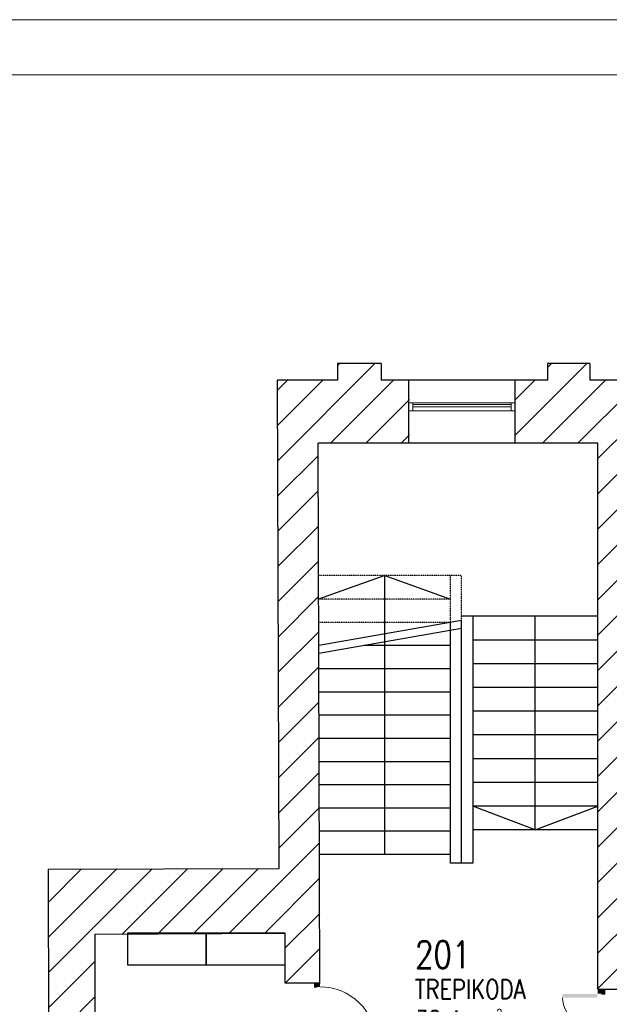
# Model space of a CAD drawing. Header units: millimetres. Extents: x 256092 to 341172, y 103077 to 145077.
# Tile 3 of 139: x 268557 to 276049, y 132563 to 145077. Entities that reach past the tile are written whole.
import ezdxf

# ---------------------------------------------------------------- set-up
doc = ezdxf.new("R2010")
doc.units = ezdxf.units.MM
doc.linetypes.add('DASHED', pattern=[0.75, 0.5, -0.25])
doc.layers.get('0').update_dxf_attribs({"lineweight": 18})
for name, color, linetype in [('A8HNELIOT', 6, 'Continuous'), ('A8HNUMEROT', 6, 'Continuous'), ('A8HTXT', 3, 'Continuous'), ('SEINAD', 7, 'Continuous'), ('sisustus', 30, 'Continuous'), ('TREPP', 86, 'Continuous')]:
    doc.layers.add(name, color=color, linetype=linetype)
for name, color, linetype, lineweight in [('AVATÄIDE', 95, 'Continuous', 13), ('SEINA VIIRUTUS', 8, 'Continuous', 18), ('UUS AVATÄIDE', 105, 'Continuous', 18)]:
    doc.layers.add(name, color=color, linetype=linetype, lineweight=lineweight)
doc.styles.add('S', font='simplex', dxfattribs={"width": 0.8})
pattern_1 = [(45, (-1047627.23, 105532.54), (-224.5064, 224.5064), [])]

# ---------------------------------------------------------------- blocks, each defined once
blk = doc.blocks.new('A$C666145C2')
at = {"layer": 'AVATÄIDE'}
blk.add_arc((98, 57), 843, 0, 90.4621, dxfattribs=at)
for points in [[(93, 958), (93, 901), (0, 958), (0, 901)], [(47, 901), (47, 891), (0, 901), (0, 891)], [(47, 57), (47, 67), (1, 57), (1, 67)], [(94, 0), (94, 57), (1, 0), (1, 57)], [(97, 59), (941, 57), (97, 104), (940, 104)]]:
    blk.add_solid(points, dxfattribs=at)
blk = doc.blocks.new('A$C64216CF6')
at = {"layer": 'AVATÄIDE'}
for p, q in [((1364, 112), (1365, 774)), ((1376, 112), (1376, 774))]:
    blk.add_line(p, q, dxfattribs=at)
blk.add_lwpolyline([(1388, 774), (1341, 774), (1341, 112), (1388, 112)], close=True, dxfattribs=at)
for centre, radius, start, end in [((86, 858), 420, 273.47, 5.2501), ((1390, 886), 886, 179.4554, 269.9174)]:
    blk.add_arc(centre, radius, start, end, dxfattribs=at)
for points in [[(0, 886), (60, 886), (0, 984), (59, 984)], [(60, 935), (70, 935), (59, 984), (70, 984)], [(62, 883), (62, 438), (110, 883), (111, 439)], [(1388, 886), (1388, 774), (1341, 886), (1340, 775)], [(1391, 938), (1380, 939), (1391, 988), (1380, 988)], [(1450, 889), (1391, 889), (1450, 987), (1391, 988)], [(1388, 112), (1388, 0), (1341, 112), (1340, 1)]]:
    blk.add_solid(points, dxfattribs=at)
blk = doc.blocks.new('a8tila')
at = {"layer": 'A8HNELIOT', "color": 1, "style": 'S', "width": 0.8}
for s, height, p in [('m', 250, (803, -802)), ('2', 120, (1053, -652))]:
    blk.add_text(s, height=height, dxfattribs=at).set_placement(p)
at = {"layer": 'A8HNELIOT', "style": 'S', "width": 0.8}
blk.add_attdef('TILNEL', (0, -800), '', height=250, dxfattribs=at)
at = {"layer": 'A8HNUMEROT', "style": 'S', "width": 0.8}
blk.add_attdef('TILNUM', (0, 0), '', height=350, dxfattribs=at)
at = {"layer": 'A8HTXT', "style": 'S', "width": 0.8}
blk.add_attdef('TILTXT', (0, -400), '', height=250, dxfattribs=at)

msp = doc.modelspace()

# ---------------------------------------------------------------- hatches: boundary and pattern name
at = {"layer": 'SEINA VIIRUTUS'}
h = msp.add_hatch(dxfattribs=at)
h.set_pattern_fill('ANSI31', color=256, scale=100)
h.set_pattern_definition(pattern_1)
h.paths.add_polyline_path([(272348.1, 139693.7), (273512, 139693.5), (273512.1, 140495.3), (273151.7, 140495.4), (273151.8, 140706.7), (272593.3, 140706.8), (272593.3, 140495.5), (271832.4, 140495.6), (271854.1, 134290.9), (268919.6, 134279.1), (268926.4, 132133.3), (269516.4, 132133.7), (269510.2, 133455.8), (271928.2, 133465.6), (271930.4, 132830.3), (272372.2, 132831.8)])
h = msp.add_hatch(dxfattribs=at)
h.set_pattern_fill('ANSI31', color=256, scale=100)
h.set_pattern_definition(pattern_1)
h.paths.add_polyline_path([(281095.5, 133429.1), (281096.5, 133979.3), (276310.9, 133984), (276310.9, 139718.1), (276508.8, 139718.1), (276508.9, 140495), (275800.5, 140495.1), (275800.6, 140706.4), (275263.6, 140706.5), (275263.6, 140495.1), (274853, 140495.2), (274852.9, 139693.3), (275903.2, 139693.2), (275903.2, 132745.1), (276310.9, 132745.1), (276310.9, 133433.8)])

# ---------------------------------------------------------------- linework, layer by layer
at = {"linetype": 'ByBlock', "lineweight": 0, "ltscale": 0.1}
for points in [[(264071.7, 103076.8), (341171.7, 103076.8), (341171.7, 145076.8), (264071.7, 145076.8)], [(340471.7, 144376.8), (266171.7, 144376.8), (266171.7, 103776.8), (340471.7, 103776.8)]]:
    msp.add_lwpolyline(points, close=True, dxfattribs=at)
at = {"layer": 'SEINAD'}
for p, q in [((273151.8, 140706.7), (272593.3, 140706.8)), ((272593.3, 140706.8), (272593.3, 140495.5)), ((273151.8, 140706.7), (273151.7, 140495.4)), ((275800.6, 140706.4), (275263.6, 140706.5)), ((275263.6, 140706.5), (275263.6, 140495.1)), ((275800.6, 140706.4), (275800.5, 140495.1)), ((271854.1, 134290.9), (271832.4, 140495.6)), ((272593.3, 140495.5), (271832.4, 140495.6)), ((275263.6, 140495.1), (273151.7, 140495.4)), ((273502, 139693.5), (273502.1, 140495.3)), ((274852.9, 139693.3), (274853, 140495.2)), ((296690.6, 140492.4), (275800.5, 140495.1)), ((272372.2, 132831.8), (272348.1, 139693.7)), ((275903.2, 139693.2), (272348.1, 139693.7)), ((275903.2, 132756.1), (275903.2, 139693.2)), ((268919.6, 134279.1), (271854.1, 134290.9)), ((268919.6, 134279.1), (268939.8, 106091.8)), ((269510.2, 133455.8), (271928.2, 133465.6)), ((269510.2, 133455.8), (269511.4, 132133.7)), ((271930.4, 132830.3), (271928.2, 133465.6)), ((272373.3, 132831.8), (271930.4, 132830.3)), ((275903.2, 132756.1), (276310.9, 132756.1))]:
    msp.add_line(p, q, dxfattribs=at)
at = {"layer": 'sisustus'}
for points in [[(269928.2, 133465.6), (269928.2, 133065.6), (270928.2, 133065.6), (270928.2, 133465.6)], [(270928.2, 133465.6), (270928.2, 133065.6), (271928.2, 133065.6), (271928.2, 133465.6)]]:
    msp.add_lwpolyline(points, close=True, dxfattribs=at)
at = {"layer": 'TREPP', "linetype": 'DASHED', "lineweight": -3, "ltscale": 0.03}
for p, q in [((274173.2, 138011.5), (272354, 138011.5)), ((274030.7, 137416.6), (274030.7, 138011.5)), ((274173.2, 137441.7), (274173.2, 138011.5)), ((274030.7, 137711.6), (272355.1, 137711.6)), ((274030.7, 137416.6), (272356.1, 137416.6))]:
    msp.add_line(p, q, dxfattribs=at)
at = {"layer": 'TREPP', "lineweight": -3, "ltscale": 0.05}
for p, q in [((273198.6, 138011.5), (272355.1, 137711.6)), ((273198.6, 134466.6), (273198.6, 138011.5)), ((273198.6, 138011.5), (274030.7, 137711.6)), ((274173.2, 137441.7), (272357.1, 137121.6)), ((274030.7, 134357), (274030.7, 137416.6)), ((275903.2, 137494.3), (274173.2, 137494.3)), ((274173.2, 134357), (274173.2, 137441.7)), ((274315.6, 137494.3), (274315.6, 134357)), ((275109.4, 134780), (275109.4, 137494.3)), ((274173.2, 137340.1), (272357.5, 137020.1)), ((275903.2, 137192), (274315.6, 137192)), ((274030.7, 137121.6), (272933.2, 137121.6)), ((274030.7, 136826.6), (272358.2, 136826.6)), ((275903.2, 136890.5), (274315.6, 136890.5)), ((274030.7, 136531.6), (272359.2, 136531.6)), ((275903.2, 136589), (274315.6, 136589)), ((275903.2, 136287.5), (274315.6, 136287.5)), ((274030.7, 136236.6), (272360.2, 136236.6)), ((274030.7, 135941.6), (272361.3, 135941.6)), ((275903.2, 135986), (274315.6, 135986)), ((275903.2, 135684.5), (274315.6, 135684.5)), ((274030.7, 135646.6), (272362.3, 135646.6)), ((274030.7, 135351.6), (272363.3, 135351.6)), ((275903.2, 135383), (274315.6, 135383)), ((274030.7, 135056.6), (272364.4, 135056.6)), ((275903.2, 135081.5), (274315.6, 135081.5)), ((275109.4, 134780), (274315.6, 135081.5)), ((275109.4, 134780), (275903.2, 135081.5)), ((275903.2, 134780), (274315.6, 134780)), ((274030.7, 134761.6), (272365.4, 134761.6)), ((274030.7, 134466.6), (272366.5, 134466.6)), ((274315.6, 134357), (274030.7, 134357))]:
    msp.add_line(p, q, dxfattribs=at)
at = {"layer": 'UUS AVATÄIDE'}
for p, q in [((273502, 140207.7), (274802.9, 140207.7)), ((273502, 140157.7, 0), (273502, 140187.7, 0)), ((273552, 140187.7, 0), (274802.9, 140187.7)), ((273552, 140157.7, 0), (273552, 140187.7, 0)), ((274802.9, 140157.7), (273552, 140157.7, 0)), ((274802.9, 140107.7), (274802.9, 140207.7)), ((274802.9, 140207.7), (274852.9, 140207.7)), ((274852.9, 140207.7), (274802.9, 140207.7)), ((274802.9, 140187.7), (274802.9, 140157.7)), ((273502, 140107.7, 0), (274852.9, 140107.7, 0)), ((274852.9, 140107.7, 0), (274802.9, 140107.7, 0))]:
    msp.add_line(p, q, dxfattribs=at)
at = {"layer": 'UUS AVATÄIDE', "extrusion": (0, 0, -1)}
for p, q in [((273502, 140107.7, 0), (273502, 140207.7, 0)), ((273502, 140207.7, 0), (273552, 140207.7, 0)), ((273502, 140207.7, 0), (273502, 140107.7, 0)), ((273552, 140207.7, 0), (273552, 140107.7, 0)), ((274802.9, 140107.7, 0), (274802.9, 140207.7, 0)), ((274852.9, 140207.7), (274852.9, 140107.7)), ((273552, 140107.7, 0), (273502, 140107.7, 0))]:
    msp.add_line(p, q, dxfattribs=at)

# ---------------------------------------------------------------- block references
at = {"layer": 'A8HTXT'}
ref = msp.add_blockref('a8tila', (273580, 133024.1), dxfattribs=dict(at, xscale=0.9800000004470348, yscale=0.9800000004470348, zscale=0.9800000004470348))
ref.add_attrib('TILNUM', '201', (273580, 133024.1), dxfattribs={"layer": 'A8HNUMEROT', "color": 1, "height": 343, "style": 'S', "width": 0.8})
ref.add_attrib('TILTXT', 'TREPIKODA', (273580, 132632.1), dxfattribs={"color": 1, "height": 245, "style": 'S', "width": 0.8})
ref.add_attrib('TILNEL', '32,4', (273580, 132240.1), dxfattribs={"layer": 'A8HNELIOT', "color": 1, "height": 245, "style": 'S', "width": 0.8})
at = {"layer": 'AVATÄIDE', "linetype": 'Continuous', "xscale": 0.8338866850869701, "yscale": 0.8338866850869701, "zscale": 0.8338866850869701, "rotation": 0.0832158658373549}
msp.add_blockref('A$C666145C2', (272296.6, 132033.3), dxfattribs=at)
at = {"layer": 'AVATÄIDE', "rotation": 270}
msp.add_blockref('A$C64216CF6', (275013.9, 132756.6), dxfattribs=at)

doc.saveas('drawing.dxf')
